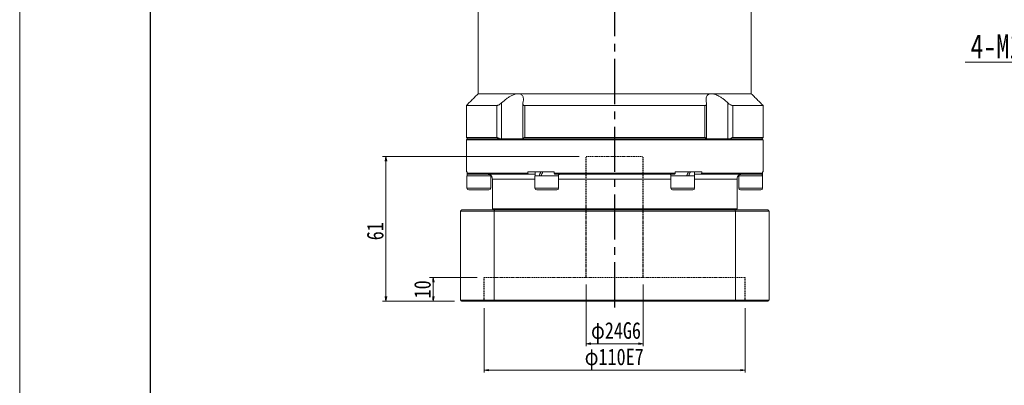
# Model space of a CAD drawing. Header units: millimetres. Extents: x 36 to 972, y 25 to 678.
# Tile 2 of 4: x 36 to 451, y 248 to 402. Entities that reach past the tile are written whole.
import ezdxf

# ---------------------------------------------------------------- set-up
doc = ezdxf.new("R2010")
doc.units = ezdxf.units.MM
doc.linetypes.add('CENTER2', pattern=[28.575, 19.05, -3.175, 3.175, -3.175])
doc.linetypes.add('DASHED', pattern=[0.75, 0.5, -0.25])
doc.layers.add('3中心线层', color=1, linetype='CENTER2')
doc.layers.add('图框_外框线', color=7, linetype='Continuous', lineweight=18)
doc.layers.add('尺寸线层', color=3, linetype='Continuous', lineweight=18)
doc.styles.add('宋体', font='SimSun.ttf', dxfattribs={"width": 0.8})
doc.dimstyles.new('A水平标注$0', dxfattribs={"dimtxt": 3.5, "dimasz": 2, "dimexe": 1.5, "dimexo": 3, "dimgap": 1.1, "dimtad": 1, "dimtoh": 1, "dimdec": 4, "dimdsep": 46, "dimtxsty": '宋体', "dimblk": 'OPEN', "dimcen": 3, "dimclrd": 3, "dimclre": 3, "dimclrt": 6, "dimadec": 0, "dimazin": 0, "dimtm": 1e-09, "dimtfac": 1, "dimtdec": 4, "dimtix": 1, "dimtmove": 0, "dimatfit": 3, "dimldrblk": 'OPEN', "dimfxl": 0, "dimlwd": 13, "dimlwe": 13, "dimarcsym": 0})
doc.dimstyles.new('D直径标注φ25', dxfattribs={"dimtxt": 3.5, "dimasz": 2, "dimexe": 1, "dimexo": 3, "dimtad": 1, "dimtoh": 1, "dimdec": 1, "dimdsep": 46, "dimtxsty": '宋体', "dimblk": 'OPEN', "dimcen": 3, "dimclrd": 3, "dimclre": 3, "dimclrt": 130, "dimadec": 0, "dimazin": 0, "dimtm": 1e-09, "dimtfac": 1, "dimtdec": 1, "dimtmove": 0, "dimatfit": 0, "dimldrblk": 'OPEN', "dimfxl": 0, "dimlwd": 13, "dimlwe": 13, "dimarcsym": 0})
doc.dimstyles.new('螺孔(M8-7H)', dxfattribs={"dimtxt": 3.5, "dimasz": 2, "dimexe": 1.25, "dimexo": 3, "dimtad": 1, "dimtoh": 1, "dimdec": 4, "dimdsep": 46, "dimtxsty": '宋体', "dimblk": 'OPEN', "dimcen": 3, "dimclrd": 3, "dimclre": 3, "dimclrt": 2, "dimadec": 0, "dimazin": 0, "dimtm": 1e-09, "dimtfac": 1, "dimtdec": 4, "dimtmove": 0, "dimatfit": 3, "dimldrblk": 'OPEN', "dimfxl": 0, "dimlwd": 9, "dimlwe": 9, "dimarcsym": 0})

# ---------------------------------------------------------------- blocks, each defined once
blk = doc.blocks.new('_Open')
at = {"color": 0, "linetype": 'ByBlock', "lineweight": -2}
for p, q in [((-1, 0.17), (0, 0)), ((-1, -0.17), (0, 0)), ((0, 0), (-1, 0))]:
    blk.add_line(p, q, dxfattribs=at)
blk = doc.blocks.new('*D32')
at = {"color": 3, "lineweight": 9, "transparency": 16777216}
for p, q in [((521.45, 451.94), (522.42, 453.69)), ((520.47, 450.2), (515.57, 441.48)), ((483.41, 384.28), (514.59, 439.74)), ((434.24, 384.28), (483.41, 384.28))]:
    blk.add_line(p, q, dxfattribs=at)
at = {"layer": 'Defpoints', "color": 0, "transparency": 16777216}
for p in [(520.47, 450.2), (515.57, 441.48)]:
    blk.add_point(p, dxfattribs=at)
at = {"color": 3, "lineweight": 9, "transparency": 16777216, "xscale": 2, "yscale": 2, "zscale": 2}
for p, rotation in [((520.47, 450.2), 240.6614555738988), ((515.57, 441.48), 60.66145557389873)]:
    blk.add_blockref('_Open', p, dxfattribs=dict(at, rotation=rotation))
at = {"color": 2, "transparency": 16777216, "insert": (458.08, 390.89), "char_height": 10, "attachment_point": 5, "style": '宋体', "bg_fill": 3, "box_fill_scale": 1.1, "bg_fill_color": 257, "bg_fill_transparency": 0}
blk.add_mtext('4-M10{\\famgdt|b0|i0|c0|p0;x}{18}', dxfattribs=at)
blk = doc.blocks.new('*D35')
at = {"color": 3, "lineweight": 13, "transparency": 16777216}
for p, q in [((231.58, 280.52), (231.58, 253.45)), ((341.58, 280.52), (341.58, 253.45)), ((233.58, 254.45), (339.58, 254.45))]:
    blk.add_line(p, q, dxfattribs=at)
at = {"layer": 'Defpoints', "color": 0, "transparency": 16777216}
for p in [(231.58, 283.52), (341.58, 283.52), (341.58, 254.45)]:
    blk.add_point(p, dxfattribs=at)
at = {"color": 3, "lineweight": 13, "transparency": 16777216, "xscale": 2, "yscale": 2, "zscale": 2, "rotation": 180}
blk.add_blockref('_Open', (231.58, 254.45), dxfattribs=at)
at = {"color": 3, "lineweight": 13, "transparency": 16777216, "xscale": 2, "yscale": 2, "zscale": 2}
blk.add_blockref('_Open', (341.58, 254.45), dxfattribs=at)
at = {"color": 130, "transparency": 16777216, "insert": (286.37, 259.11), "char_height": 7, "attachment_point": 5, "style": '宋体', "bg_fill": 3, "box_fill_scale": 1.1, "bg_fill_color": 256, "bg_fill_true_color": 13158600, "bg_fill_transparency": 0}
blk.add_mtext('φ110E7', dxfattribs=at)
blk = doc.blocks.new('*D36')
at = {"color": 3, "lineweight": 13, "transparency": 16777216}
for p, q in [((274.58, 290.52), (274.58, 264.56)), ((298.58, 290.52), (298.58, 264.56)), ((276.58, 265.56), (296.58, 265.56))]:
    blk.add_line(p, q, dxfattribs=at)
at = {"layer": 'Defpoints', "color": 0, "transparency": 16777216}
for p in [(274.58, 293.52), (298.58, 293.52)]:
    blk.add_point(p, dxfattribs=at)
at = {"color": 3, "lineweight": 13, "transparency": 16777216, "xscale": 2, "yscale": 2, "zscale": 2, "rotation": 180}
blk.add_blockref('_Open', (274.58, 265.56), dxfattribs=at)
at = {"color": 3, "lineweight": 13, "transparency": 16777216, "xscale": 2, "yscale": 2, "zscale": 2}
blk.add_blockref('_Open', (298.58, 265.56), dxfattribs=at)
at = {"color": 130, "transparency": 16777216, "insert": (287.12, 270.22), "char_height": 7, "attachment_point": 5, "style": '宋体', "bg_fill": 3, "box_fill_scale": 1.1, "bg_fill_color": 256, "bg_fill_true_color": 13158600, "bg_fill_transparency": 0}
blk.add_mtext('φ24G6', dxfattribs=at)
at = {"layer": 'Defpoints', "color": 0, "transparency": 16777216}
blk.add_point((298.58, 265.56), dxfattribs=at)
blk = doc.blocks.new('*D37')
at = {"layer": 'Defpoints', "color": 0, "transparency": 16777216}
for p in [(231.58, 293.52), (222.08, 283.52)]:
    blk.add_point(p, dxfattribs=at)
at = {"layer": '尺寸线层', "color": 3, "lineweight": 13, "transparency": 16777216}
for p, q in [((228.58, 293.52), (208.63, 293.52)), ((210.13, 291.52), (210.13, 285.52)), ((219.08, 283.52), (208.63, 283.52))]:
    blk.add_line(p, q, dxfattribs=at)
at = {"layer": '尺寸线层', "color": 3, "lineweight": 13, "transparency": 16777216, "xscale": 2, "yscale": 2, "zscale": 2}
for p, rotation in [((210.13, 293.52), 90), ((210.13, 283.52), 270)]:
    blk.add_blockref('_Open', p, dxfattribs=dict(at, rotation=rotation))
at = {"layer": '尺寸线层', "color": 6, "transparency": 16777216, "insert": (205.63, 288.52), "char_height": 7, "attachment_point": 5, "rotation": 90, "style": '宋体', "bg_fill": 3, "box_fill_scale": 1.1, "bg_fill_color": 256, "bg_fill_true_color": 13158600, "bg_fill_transparency": 0}
blk.add_mtext('10', dxfattribs=at)
at = {"layer": 'Defpoints', "color": 0, "transparency": 16777216}
blk.add_point((210.13, 283.52), dxfattribs=at)
blk = doc.blocks.new('*D38')
at = {"layer": 'Defpoints', "color": 0, "transparency": 16777216}
for p in [(274.58, 344.52), (190.23, 283.52), (222.08, 283.52)]:
    blk.add_point(p, dxfattribs=at)
at = {"layer": '尺寸线层', "color": 3, "lineweight": 13, "transparency": 16777216}
for p, q in [((271.58, 344.52), (188.73, 344.52)), ((190.23, 342.52), (190.23, 285.52)), ((219.08, 283.52), (188.73, 283.52))]:
    blk.add_line(p, q, dxfattribs=at)
at = {"layer": '尺寸线层', "color": 3, "lineweight": 13, "transparency": 16777216, "xscale": 2, "yscale": 2, "zscale": 2}
for p, rotation in [((190.23, 344.52), 90), ((190.23, 283.52), 270)]:
    blk.add_blockref('_Open', p, dxfattribs=dict(at, rotation=rotation))
at = {"layer": '尺寸线层', "color": 6, "transparency": 16777216, "insert": (185.73, 313.02), "char_height": 7, "attachment_point": 5, "rotation": 90, "style": '宋体', "bg_fill": 3, "box_fill_scale": 1.1, "bg_fill_color": 256, "bg_fill_true_color": 13158600, "bg_fill_transparency": 0}
blk.add_mtext('61', dxfattribs=at)

msp = doc.modelspace()

# ---------------------------------------------------------------- linework, layer by layer
at = {"color": 7, "linetype": 'Continuous', "lineweight": 15}
for p, q in [((245.92383, 371.01902), (229.08247, 371.01902)), ((327.24111, 371.01902), (245.92383, 371.01902)), ((344.08247, 371.01902), (327.24111, 371.01902)), ((236.89846, 366.01902), (224.08247, 366.01902)), ((236.89846, 366.01902), (236.89846, 352.51902)), ((238.93723, 352.01902), (238.93723, 367.16639)), ((324.50014, 366.01902), (248.6648, 366.01902)), ((248.6648, 352.51902), (248.6648, 366.01902)), ((324.50014, 366.01902), (324.50014, 352.51902)), ((334.22771, 367.16639), (334.22771, 352.01902)), ((349.08247, 366.01902), (336.26647, 366.01902)), ((336.26647, 352.51902), (336.26647, 366.01902)), ((236.89846, 352.51902), (224.08247, 352.51902)), ((324.50014, 352.51902), (248.6648, 352.51902)), ((349.08247, 352.51902), (336.26647, 352.51902)), ((224.08247, 351.51902), (286.58247, 351.51902)), ((286.58247, 352.01902), (224.58247, 352.01902)), ((224.58247, 352.01902), (238.11984, 352.01902)), ((247.91241, 352.01902), (325.25253, 352.01902)), ((348.58247, 352.01902), (286.58247, 352.01902)), ((286.58247, 351.51902), (349.08247, 351.51902)), ((335.0451, 352.01902), (348.58247, 352.01902)), ((224.08247, 338.01902), (224.41635, 338.01902)), ((229.33247, 336.41902), (224.33247, 336.41902)), ((224.41635, 337.51902), (224.41635, 338.01902)), ((249.91208, 337.51902), (224.41635, 337.51902)), ((224.91002, 337.01902), (250.2343, 337.01902)), ((234.33247, 336.41902), (229.33247, 336.41902)), ((249.91208, 338.01902), (249.91208, 337.51902)), ((249.91208, 338.01902), (261.08674, 338.01902)), ((250.2343, 337.01902), (253.01747, 337.01902)), ((262.28759, 336.41902), (252.95747, 336.41902)), ((261.08674, 337.51902), (261.08674, 338.01902)), ((312.0782, 337.51902), (261.08674, 337.51902)), ((261.25819, 337.01902), (311.90675, 337.01902)), ((262.95747, 336.41902), (262.28759, 336.41902)), ((263.26922, 337.01902), (263.45747, 337.01902)), ((309.70747, 337.01902), (309.89571, 337.01902)), ((320.20747, 336.41902), (310.20747, 336.41902)), ((312.0782, 338.01902), (312.0782, 337.51902)), ((312.0782, 338.01902), (323.25285, 338.01902)), ((320.14747, 337.01902), (322.93064, 337.01902)), ((322.93064, 337.01902), (348.25492, 337.01902)), ((323.25285, 337.51902), (323.25285, 338.01902)), ((348.74858, 337.51902), (323.25285, 337.51902)), ((348.83247, 336.41902), (338.83247, 336.41902)), ((348.74858, 338.01902), (348.74858, 337.51902)), ((348.74858, 338.01902), (349.08247, 338.01902)), ((235.08247, 335.01902), (252.95747, 335.01902)), ((262.95747, 335.01902), (310.20747, 335.01902)), ((320.20747, 335.01902), (338.08247, 335.01902)), ((229.33247, 331.16902), (224.33247, 331.16902)), ((225.08247, 330.41902), (229.33247, 330.41902)), ((234.33247, 331.16902), (229.33247, 331.16902)), ((229.33247, 330.41902), (233.58247, 330.41902)), ((262.28759, 331.16902), (252.95747, 331.16902)), ((253.70747, 330.41902), (261.63808, 330.41902)), ((261.63808, 330.41902), (262.20747, 330.41902)), ((262.95747, 331.16902), (262.28759, 331.16902)), ((320.20747, 331.16902), (310.20747, 331.16902)), ((310.95747, 330.41902), (319.45747, 330.41902)), ((348.83247, 331.16902), (338.83247, 331.16902)), ((339.58247, 330.41902), (348.08247, 330.41902)), ((221.58247, 321.51902), (235.77646, 321.51902)), ((221.58247, 321.51902), (221.58247, 284.01902)), ((235.94898, 322.01902), (222.08247, 322.01902)), ((338.08247, 322.51902), (235.08247, 322.51902)), ((235.77646, 321.51902), (337.38847, 321.51902)), ((235.77646, 284.01902), (235.77646, 321.51902)), ((337.21595, 322.01902), (235.94898, 322.01902)), ((351.08247, 322.01902), (337.21595, 322.01902)), ((337.38847, 321.51902), (337.38847, 284.01902)), ((337.38847, 321.51902), (351.58247, 321.51902)), ((351.58247, 284.01902), (351.58247, 321.51902)), ((235.77646, 284.01902), (221.58247, 284.01902)), ((222.08247, 283.51902), (235.94898, 283.51902)), ((337.38847, 284.01902), (235.77646, 284.01902)), ((235.94898, 283.51902), (337.21595, 283.51902)), ((337.21595, 283.51902), (351.08247, 283.51902)), ((351.58247, 284.01902), (337.38847, 284.01902))]:
    msp.add_line(p, q, dxfattribs=at)
at = {"color": 6, "linetype": 'DASHED', "lineweight": 15}
for p, q in [((274.58247, 344.51902), (298.58247, 344.51902)), ((231.58247, 293.51902), (341.58247, 293.51902))]:
    msp.add_line(p, q, dxfattribs=at)
at = {"color": 7, "linetype": 'Continuous', "lineweight": 15}
for centre, radius, start, end in [((233.08247, 335.01902), 2, 0, 30.1681269), ((340.08247, 335.01902), 2, 149.8150812, 180), ((225.08247, 331.16902), 0.75, 180, 270), ((233.58247, 331.16902), 0.75, 270, 0), ((253.70747, 331.16902), 0.75, 180, 270), ((262.20747, 331.16902), 0.75, 270, 0), ((310.95747, 331.16902), 0.75, 180, 270), ((319.45747, 331.16902), 0.75, 270, 0), ((339.58247, 331.16902), 0.75, 180, 270), ((348.08247, 331.16902), 0.75, 270, 0)]:
    msp.add_arc(centre, radius, start, end, dxfattribs=at)
at = {"color": 7, "linetype": 'Continuous', "lineweight": 15, "extrusion": (0, 0, -1)}
for centre, major_axis, ratio, start_param, end_param in [((229.33247, 338.01902), (0, 8.55633), 0.577350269, 4.618754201, 4.71238898), ((229.33247, 336.41902), (0, 8.55633), 0.577350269, 4.71238898, 4.837645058), ((257.95747, 338.01902), (4.54557, 8.49348), 0.227735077, 4.403003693, 4.591107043), ((257.95747, 336.41902), (4.54557, 8.49348), 0.227735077, 4.591107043, 4.779210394), ((257.95747, 338.01902), (3.07332, 5.74255), 0.227735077, 4.452374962, 4.591107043), ((315.20747, 338.01902), (4.54557, 8.49348), 0.227735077, 1.44951439, 1.63761774), ((315.20747, 336.41902), (3.07332, 5.74255), 0.227735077, 1.310782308, 1.44951439), ((315.20747, 336.41902), (4.54557, 8.49348), 0.227735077, 1.261411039, 1.44951439), ((343.83247, 338.01902), (0, 8.55633), 0.577350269, 1.570796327, 1.758899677), ((343.83247, 336.41902), (0, 8.55633), 0.577350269, 1.477161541, 1.570796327)]:
    msp.add_ellipse(centre, major_axis=major_axis, ratio=ratio, start_param=start_param, end_param=end_param, dxfattribs=at)
at = {"color": 7, "linetype": 'Continuous', "lineweight": 15}
for points in [[(229.08247, 371.01902), (229.08247, 407.01902)], [(344.08247, 407.01902), (344.08247, 371.01902)], [(224.08247, 366.01902), (229.08247, 371.01902)], [(344.08247, 371.01902), (349.08247, 366.01902)], [(224.08247, 352.51902), (224.08247, 366.01902)], [(247.87816, 352.01902), (247.87816, 366.78892)], [(325.28677, 366.78923), (325.28677, 352.01902)], [(349.08247, 366.01902), (349.08247, 352.51902)], [(224.58247, 352.01902), (224.08247, 352.51902)], [(349.08247, 352.51902), (348.58247, 352.01902)], [(224.08247, 351.51902), (224.58247, 352.01902)], [(224.08247, 338.01902), (224.08247, 351.51902)], [(348.58247, 352.01902), (349.08247, 351.51902)], [(349.08247, 351.51902), (349.08247, 338.01902)], [(224.33247, 331.16902), (224.33247, 336.41902)], [(224.41635, 337.51902), (224.91002, 337.01902)], [(234.27247, 336.64408), (234.27247, 336.41902)], [(234.33247, 336.41902), (234.33247, 331.16902)], [(250.2343, 337.01902), (249.91208, 337.51902)], [(252.95747, 331.16902), (252.95747, 336.41902)], [(253.01747, 336.41902), (253.01747, 338.01902)], [(261.08674, 337.51902), (261.25819, 337.01902)], [(262.89747, 337.01902), (262.89747, 336.41902)], [(262.95747, 336.41902), (262.95747, 331.16902)], [(310.20747, 331.16902), (310.20747, 336.41902)], [(310.26747, 336.41902), (310.26747, 337.01902)], [(311.90675, 337.01902), (312.0782, 337.51902)], [(320.14747, 338.01902), (320.14747, 336.41902)], [(320.20747, 336.41902), (320.20747, 331.16902)], [(323.25285, 337.51902), (322.93064, 337.01902)], [(338.83247, 331.16902), (338.83247, 336.41902)], [(338.89247, 336.41902), (338.89247, 336.61142)], [(348.25492, 337.01902), (348.74858, 337.51902)], [(348.83247, 336.41902), (348.83247, 331.16902)], [(235.08247, 322.51902), (235.08247, 335.01902)], [(338.08247, 335.01902), (338.08247, 322.51902)], [(221.58247, 321.51902), (222.08247, 322.01902)], [(235.58247, 322.01902), (235.08247, 322.51902)], [(235.94898, 322.01902), (235.77646, 321.51902)], [(337.38847, 321.51902), (337.21595, 322.01902)], [(338.08247, 322.51902), (337.58247, 322.01902)], [(351.08247, 322.01902), (351.58247, 321.51902)], [(222.08247, 283.51902), (221.58247, 284.01902)], [(235.77646, 284.01902), (235.94898, 283.51902)], [(337.21595, 283.51902), (337.38847, 284.01902)], [(351.58247, 284.01902), (351.08247, 283.51902)]]:
    msp.add_open_spline(points, degree=1, dxfattribs=at)
for points, knots in [([(245.92383, 371.01902), (245.5223, 370.98066), (244.69116, 370.90125), (243.35892, 370.34723), (242.1337, 369.65903), (240.64562, 368.65725), (239.6262, 367.76763), (238.93723, 367.16639)], [0, 0, 0, 0, 1.493533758, 3.091577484, 4.322036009, 5.554470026, 8.123989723, 8.123989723, 8.123989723, 8.123989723]), ([(247.92919, 367.16639), (247.98067, 367.39965), (248.08404, 367.86802), (248.13888, 368.58755), (248.08308, 369.31577), (247.87127, 369.9522), (247.52695, 370.44255), (247.10854, 370.76482), (246.59996, 370.96053), (246.19409, 371.01649), (245.95592, 371.01872), (245.92383, 371.01902)], [0, 0, 0, 0, 0.626246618, 1.257495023, 2.032414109, 2.823629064, 3.42820033, 4.048095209, 4.555440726, 5.077036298, 5.158257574, 5.158257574, 5.158257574, 5.158257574]), ([(327.24111, 371.01902), (327.0603, 371.00986), (326.69409, 370.99131), (326.22516, 370.84099), (325.82372, 370.60176), (325.45319, 370.21891), (325.17004, 369.66193), (325.03088, 368.91591), (325.04278, 368.07821), (325.17109, 367.4719), (325.23575, 367.16639)], [0, 0, 0, 0, 0.468845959, 0.949596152, 1.451964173, 1.965089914, 2.734777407, 3.526210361, 4.335728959, 5.157885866, 5.157885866, 5.157885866, 5.157885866]), ([(334.22771, 367.16639), (333.70101, 367.63136), (332.84941, 368.38314), (331.55968, 369.31514), (330.53101, 369.95482), (329.56414, 370.44386), (328.49608, 370.86171), (327.71585, 371.01461), (327.27357, 371.01872), (327.24111, 371.01902)], [0, 0, 0, 0, 1.980910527, 3.202878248, 4.450542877, 5.416537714, 6.381330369, 7.998144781, 8.126222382, 8.126222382, 8.126222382, 8.126222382]), ([(238.93723, 367.16639), (238.67858, 366.94488), (238.25177, 366.57935), (237.62498, 366.21598), (237.18905, 366.04435), (236.98429, 366.0265), (236.89846, 366.01902)], [0, 0, 0, 0, 0.923658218, 1.524159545, 2.020218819, 2.378137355, 2.378137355, 2.378137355, 2.378137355]), ([(248.6648, 366.01902), (248.59655, 366.02233), (248.4577, 366.02907), (248.28499, 366.08231), (248.14151, 366.16361), (248.01813, 366.28315), (247.92534, 366.44794), (247.87664, 366.66156), (247.87428, 366.90237), (247.91078, 367.07787), (247.92919, 367.16639)], [0, 0, 0, 0, 0.165195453, 0.336098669, 0.501143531, 0.67031152, 0.899665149, 1.135559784, 1.381616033, 1.632058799, 1.632058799, 1.632058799, 1.632058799]), ([(325.23575, 367.16639), (325.25751, 367.05619), (325.30165, 366.83262), (325.2757, 366.56544), (325.1968, 366.35975), (325.09211, 366.22137), (324.95434, 366.11805), (324.80756, 366.05738), (324.65374, 366.02453), (324.55165, 366.02087), (324.50014, 366.01902)], [0, 0, 0, 0, 0.312581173, 0.634124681, 0.837734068, 1.046108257, 1.214079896, 1.386575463, 1.508153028, 1.631948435, 1.631948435, 1.631948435, 1.631948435]), ([(336.26647, 366.01902), (336.1458, 366.03301), (335.90499, 366.06092), (335.39879, 366.28843), (334.81522, 366.65588), (334.42782, 366.99251), (334.22771, 367.16639)], [0, 0, 0, 0, 0.48914015, 0.976123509, 1.653805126, 2.377879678, 2.377879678, 2.377879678, 2.377879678]), ([(236.89846, 352.51902), (237.01901, 352.50486), (237.25956, 352.47659), (237.69817, 352.28288), (237.98295, 352.10468), (238.11984, 352.01902)], [0, 0, 0, 0, 0.457440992, 0.912864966, 1.334419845, 1.334419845, 1.334419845, 1.334419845]), ([(247.91241, 352.01902), (247.96077, 352.1298), (248.04969, 352.33347), (248.33601, 352.4948), (248.56912, 352.51197), (248.6648, 352.51902)], [0, 0, 0, 0, 0.4023771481, 0.7397651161, 0.974629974, 0.974629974, 0.974629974, 0.974629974]), ([(324.50014, 352.51902), (324.63397, 352.50486), (324.90103, 352.47659), (325.14631, 352.28288), (325.21805, 352.10468), (325.25253, 352.01902)], [0, 0, 0, 0, 0.33430891, 0.6671437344, 0.9752262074, 0.9752262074, 0.9752262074, 0.9752262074]), ([(335.0451, 352.01902), (335.22507, 352.1298), (335.55595, 352.33347), (335.98408, 352.4948), (336.1843, 352.51197), (336.26647, 352.51902)], [0, 0, 0, 0, 0.551089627, 1.013171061, 1.334838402, 1.334838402, 1.334838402, 1.334838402]), ([(234.81223, 336.02585), (234.80954, 336.03367), (234.80075, 336.0592), (234.42962, 336.61888), (233.82235, 336.97222), (233.35749, 337.00857), (233.22384, 337.01902)], [0, 0, 0, 0, 0.326549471, 1.065534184, 1.708406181, 1.967821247, 1.967821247, 1.967821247, 1.967821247]), ([(262.89747, 336.87789), (262.93333, 336.89865), (263.09802, 336.99398), (263.19408, 337.00803), (263.26922, 337.01902)], [0, 0, 0, 0, 0.0872534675, 0.4007646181, 0.4007646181, 0.4007646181, 0.4007646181]), ([(309.89571, 337.01902), (309.98171, 337.00727), (310.07087, 336.99509), (310.26072, 336.88618), (310.26747, 336.88231)], [0, 0, 0, 0, 0.3845346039, 0.3986983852, 0.3986983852, 0.3986983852, 0.3986983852]), ([(339.94109, 337.01902), (339.75705, 337.00004), (339.21277, 336.94389), (338.72323, 336.55519), (338.43997, 336.19579), (338.32348, 335.971), (338.34673, 336.01463), (338.35271, 336.02585)], [0, 0, 0, 0, 0.371254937, 1.097915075, 1.483628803, 1.880459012, 2.017902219, 2.017902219, 2.017902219, 2.017902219])]:
    msp.add_open_spline(points, degree=3, knots=knots, dxfattribs=at)
at = {"layer": '3中心线层'}
msp.add_line((286.58247, 280.90233), (286.58247, 416.51902), dxfattribs=at)
at = {"layer": '3中心线层', "color": 6, "linetype": 'DASHED'}
for p, q in [((231.58247, 283.51902), (231.58247, 293.51902)), ((341.58247, 283.51902), (341.58247, 293.51902))]:
    msp.add_line(p, q, dxfattribs=at)
at = {"layer": '图框_外框线', "color": 3}
msp.add_lwpolyline([(35.97141, 24.92448), (959.67539, 24.92448), (959.67539, 678.11515), (35.97141, 678.11515)], close=True, dxfattribs=at)
at = {"layer": '图框_外框线', "color": 3, "lineweight": 25}
msp.add_lwpolyline([(90.95379, 35.92096), (948.67891, 35.92096), (948.67891, 667.11867), (90.95379, 667.11867)], close=True, dxfattribs=at)

# ---------------------------------------------------------------- next in the draw order: dimensions: what is measured, and where the dimension line sits
dim = msp.add_diameter_dim_2p(p1=(520.46509, 450.20125), p2=(515.5654, 441.48385), text='4-M<>{\\famgdt|b0|i0|c0|p0;x}{18}', dimstyle='螺孔(M8-7H)', override={"dimtxt": 10, "dimgap": 1.5, "dimtad": 1, "dimtih": 0, "dimtoh": 1, "dimdec": 4, "dimlfac": 1, "dimpost": '<>', "dimcen": 0, "dimse1": 0, "dimse2": 0, "dimsd1": 0, "dimsd2": 0, "dimtix": 0, "dimtofl": 1, "dimatfit": 3, "dimtvp": 0.1})
dim.commit()
dim.dimension.update_dxf_attribs({"geometry": '*D32', "text_midpoint": (458.07829, 384.28043), "dimtype": 163})
dim = msp.add_linear_dim(base=(341.58247, 254.45156), p1=(231.58247, 283.51902), p2=(341.58247, 283.51902), text='φ<>E7', dimstyle='D直径标注φ25', override={"dimtxt": 7, "dimgap": 1, "dimtad": 1, "dimdec": 1, "dimlfac": 1, "dimpost": '<>', "dimse1": 0, "dimse2": 0, "dimsd1": 0, "dimsd2": 0, "dimtofl": 1, "dimtvp": 0.1})
dim.commit()
dim.dimension.update_dxf_attribs({"geometry": '*D35', "text_midpoint": (286.36628, 254.45156), "dimtype": 160})

# ---------------------------------------------------------------- next in the draw order: dimensions: what is measured, and where the dimension line sits
dim = msp.add_linear_dim(base=(298.58247, 265.56379), p1=(274.58247, 293.51902), p2=(298.58247, 293.51902), text='φ<>G6', dimstyle='D直径标注φ25', override={"dimtxt": 7, "dimgap": 1, "dimtad": 1, "dimdec": 1, "dimlfac": 1, "dimpost": '<>', "dimse1": 0, "dimse2": 0, "dimsd1": 0, "dimsd2": 0, "dimtofl": 1, "dimtvp": 0.1})
dim.commit()
dim.dimension.update_dxf_attribs({"geometry": '*D36', "text_midpoint": (287.11862, 265.56379), "dimtype": 160})
at = {"layer": '尺寸线层'}
dim = msp.add_linear_dim(base=(210.12653, 283.51902), p1=(231.58247, 293.51902), p2=(222.08247, 283.51902), angle=90, dimstyle='A水平标注$0', override={"dimtxt": 7, "dimgap": 1, "dimblk": 'Open', "dimtfill": 1, "dimtfillclr": 256}, dxfattribs=at)
dim.commit()
dim.dimension.update_dxf_attribs({"geometry": '*D37', "text_midpoint": (210.12653, 288.51902), "dimtype": 160})

# ---------------------------------------------------------------- next in the draw order: linework, layer by layer
at = {"layer": '3中心线层', "color": 6, "linetype": 'DASHED'}
msp.add_line((298.58247, 293.51902), (298.58247, 344.51902), dxfattribs=at)

# ---------------------------------------------------------------- next in the draw order: dimensions: what is measured, and where the dimension line sits
at = {"layer": '尺寸线层'}
dim = msp.add_linear_dim(base=(190.22721, 283.51902), p1=(274.58247, 344.51902), p2=(222.08247, 283.51902), angle=90, dimstyle='A水平标注$0', override={"dimtxt": 7, "dimgap": 1, "dimblk": 'Open', "dimtfill": 1, "dimtfillclr": 256}, dxfattribs=at)
dim.commit()
dim.dimension.update_dxf_attribs({"geometry": '*D38', "text_midpoint": (190.22721, 313.01902), "dimtype": 160})

# ---------------------------------------------------------------- next in the draw order: linework, layer by layer
at = {"layer": '3中心线层', "color": 6, "linetype": 'DASHED'}
msp.add_line((274.58247, 293.51902), (274.58247, 344.51902), dxfattribs=at)

doc.saveas('drawing.dxf')
